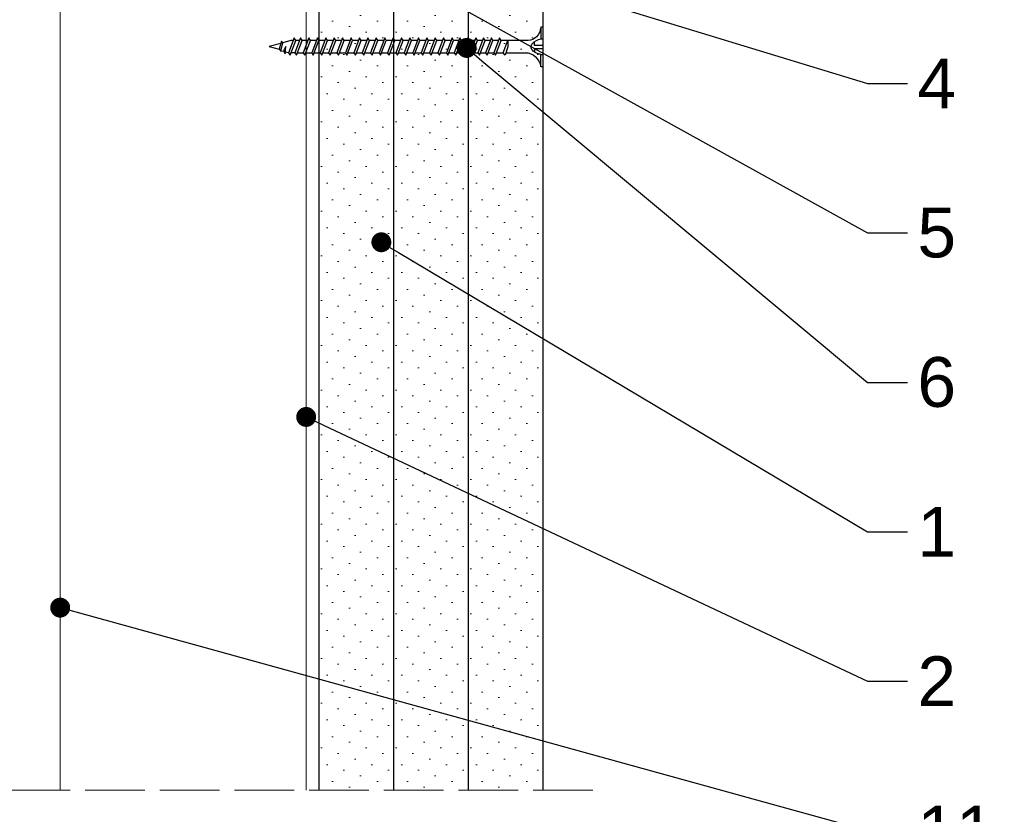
# Model space of a CAD drawing. Header units: millimetres. Extents: x 2755 to 3806, y 571 to 1066.
# Tile 6 of 7: x 3565 to 3763, y 761 to 921. Entities that reach past the tile are written whole.
import ezdxf
from ezdxf import colors
from ezdxf.entities.mleader import LeaderData, LeaderLine
from ezdxf.math import Vec2, Vec3

# ---------------------------------------------------------------- set-up
doc = ezdxf.new("R2010")
doc.units = ezdxf.units.MM
doc.linetypes.add('ACAD_ISO02W100', pattern=[15, 12, -3])
for name, color, linetype, lineweight in [('_ISOVER WELNA', 7, 'BATTING', 9), ('_RIGIPS G-K', 7, 'Continuous', 25), ('_RIGIPS PROFIL', 7, 'Continuous', 18), ('KRESKOWANIE', 7, 'Continuous', 9), ('OPISY', 7, 'Continuous', 9), ('PRZERYWANA', 7, 'ACAD_ISO02W100', 9)]:
    doc.layers.add(name, color=color, linetype=linetype, lineweight=lineweight)
doc.layers.add('_Rigips_Akcesoria', color=7, linetype='Continuous')
doc.styles.get("Standard").update_dxf_attribs({"font": 'arial.ttf'})
doc.linetypes.add('BATTING', pattern='A,0.00254,-2.54,[134,ltypeshp.shx,S=2.54,R=0,X=-2.54,Y=0],-5.08,[134,ltypeshp.shx,S=2.54,R=180,X=2.54,Y=0],-2.54', length=10.16254)

# ---------------------------------------------------------------- blocks, each defined once
blk = doc.blocks.new('TN 55')
at = {"layer": '_Rigips_Akcesoria'}
for p, q in [((0, -0.84), (0, 7.16)), ((0, 7.16), (0.46, 7.16)), ((0.46, 7.16), (0.46, 4.78)), ((0.46, 4.78), (0, 4.78)), ((1.77, 3.5), (1.77, 4.2)), ((3.02, 4.46), (8.47, 4.46)), ((7.12, 4.46), (7.12, 3.18)), ((8.03, 2.01), (7.12, 4.46)), ((8.47, 4.46), (8.79, 5)), ((9.61, 1.51), (8.47, 4.46)), ((8.79, 5), (9.93, 2.01)), ((9, 4.46), (10.1, 4.46)), ((10.1, 4.46), (10.41, 5)), ((11.23, 1.51), (10.1, 4.46)), ((10.41, 5), (11.56, 2.01)), ((10.62, 4.46), (11.67, 4.46)), ((11.67, 4.46), (11.99, 5)), ((12.81, 1.51), (11.67, 4.46)), ((11.99, 5), (13.14, 2.01)), ((12.2, 4.46), (13.21, 4.46)), ((13.21, 4.46), (13.52, 5)), ((14.34, 1.51), (13.21, 4.46)), ((13.52, 5), (14.67, 2.01)), ((13.73, 4.46), (14.8, 4.46)), ((14.8, 4.46), (15.12, 5)), ((15.94, 1.51), (14.8, 4.46)), ((15.12, 5), (16.26, 2.01)), ((15.33, 4.46), (16.42, 4.46)), ((16.42, 4.46), (16.73, 5)), ((17.55, 1.51), (16.42, 4.46)), ((16.73, 5), (17.88, 2.01)), ((16.94, 4.46), (17.99, 4.46)), ((17.99, 4.46), (18.31, 5)), ((19.13, 1.51), (17.99, 4.46)), ((18.31, 5), (19.45, 2.01)), ((18.52, 4.46), (19.68, 4.46)), ((19.68, 4.46), (20, 5)), ((20.82, 1.51), (19.68, 4.46)), ((20, 5), (21.14, 2.01)), ((20.21, 4.46), (21.37, 4.46)), ((21.37, 4.46), (21.69, 5)), ((22.51, 1.51), (21.37, 4.46)), ((21.69, 5), (22.83, 2.01)), ((21.9, 4.46), (23.06, 4.46)), ((23.06, 4.46), (23.38, 5)), ((24.2, 1.51), (23.06, 4.46)), ((23.38, 5), (24.52, 2.01)), ((23.59, 4.46), (24.75, 4.46)), ((24.75, 4.46), (25.07, 5)), ((25.89, 1.51), (24.75, 4.46)), ((25.07, 5), (26.21, 2.01)), ((25.28, 4.46), (26.44, 4.46)), ((26.44, 4.46), (26.76, 5)), ((27.58, 1.51), (26.44, 4.46)), ((26.76, 5), (27.9, 2.01)), ((26.96, 4.46), (28.13, 4.46)), ((28.13, 4.46), (28.45, 5)), ((29.27, 1.51), (28.13, 4.46)), ((28.45, 5), (29.59, 2.01)), ((28.65, 4.46), (29.82, 4.46)), ((29.82, 4.46), (30.14, 5)), ((30.96, 1.51), (29.82, 4.46)), ((30.14, 5), (31.28, 2.01)), ((30.34, 4.46), (31.51, 4.46)), ((31.51, 4.46), (31.83, 5)), ((32.65, 1.51), (31.51, 4.46)), ((31.83, 5), (32.97, 2.01)), ((32.03, 4.46), (33.2, 4.46)), ((33.2, 4.46), (33.52, 5)), ((34.34, 1.51), (33.2, 4.46)), ((33.52, 5), (34.66, 2.01)), ((33.72, 4.46), (34.89, 4.46)), ((34.89, 4.46), (35.21, 5)), ((36.03, 1.51), (34.89, 4.46)), ((35.21, 5), (36.35, 2.01)), ((35.41, 4.46), (36.58, 4.46)), ((36.58, 4.46), (36.9, 5)), ((37.72, 1.51), (36.58, 4.46)), ((36.9, 5), (38.04, 2.01)), ((37.1, 4.46), (38.27, 4.46)), ((38.27, 4.46), (38.59, 5)), ((39.41, 1.51), (38.27, 4.46)), ((38.59, 5), (39.73, 2.01)), ((38.79, 4.46), (39.96, 4.46)), ((39.96, 4.46), (40.28, 5)), ((41.1, 1.51), (39.96, 4.46)), ((40.28, 5), (41.42, 2.01)), ((40.48, 4.46), (41.65, 4.46)), ((41.65, 4.46), (41.97, 5)), ((42.79, 1.51), (41.65, 4.46)), ((41.97, 5), (43.11, 2.01)), ((42.17, 4.46), (43.34, 4.46)), ((43.34, 4.46), (43.66, 5)), ((44.48, 1.51), (43.34, 4.46)), ((43.66, 5), (44.8, 2.01)), ((43.86, 4.46), (45.03, 4.46)), ((45.03, 4.46), (45.35, 5)), ((46.17, 1.51), (45.03, 4.46)), ((45.35, 5), (46.49, 2.01)), ((45.55, 4.46), (46.72, 4.46)), ((46.72, 4.46), (47.04, 5)), ((47.86, 1.51), (46.72, 4.46)), ((47.04, 5), (48.18, 2.01)), ((47.24, 4.46), (48.41, 4.46)), ((48.41, 4.46), (48.73, 5)), ((49.55, 1.51), (48.41, 4.46)), ((48.73, 5), (49.87, 2.01)), ((48.93, 4.46), (49.68, 4.46)), ((49.68, 4.46), (50, 5)), ((50.82, 1.51), (49.68, 4.46)), ((50, 5), (51.14, 2.01)), ((50.21, 4.46), (50.7, 4.46)), ((50.7, 4.46), (52.28, 3.98)), ((52.28, 3.98), (52.56, 4.37)), ((52.7, 2.36), (52.28, 3.98)), ((52.56, 4.37), (53.03, 2.71)), ((0, 3.5), (1.77, 3.5)), ((0, 2.83), (1.77, 2.83)), ((1.77, 2.83), (1.77, 2.18)), ((7.49, 2.01), (3.55, 2.01)), ((7.12, 3.18), (7.65, 1.53)), ((7.65, 1.53), (8.03, 2.01)), ((9.41, 2.01), (8.03, 2.01)), ((9.93, 2.01), (9.61, 1.51)), ((11.04, 2.01), (9.93, 2.01)), ((11.56, 2.01), (11.23, 1.51)), ((12.61, 2.01), (11.56, 2.01)), ((13.14, 2.01), (12.81, 1.51)), ((14.15, 2.01), (13.14, 2.01)), ((14.67, 2.01), (14.34, 1.51)), ((15.74, 2.01), (14.67, 2.01)), ((16.26, 2.01), (15.94, 1.51)), ((17.36, 2.01), (16.26, 2.01)), ((17.88, 2.01), (17.55, 1.51)), ((18.93, 2.01), (17.88, 2.01)), ((19.45, 2.01), (19.13, 1.51)), ((20.62, 2.01), (19.45, 2.01)), ((21.14, 2.01), (20.82, 1.51)), ((22.31, 2.01), (21.14, 2.01)), ((22.83, 2.01), (22.51, 1.51)), ((24, 2.01), (22.83, 2.01)), ((24.52, 2.01), (24.2, 1.51)), ((25.69, 2.01), (24.52, 2.01)), ((26.21, 2.01), (25.89, 1.51)), ((27.38, 2.01), (26.21, 2.01)), ((27.9, 2.01), (27.58, 1.51)), ((29.07, 2.01), (27.9, 2.01)), ((29.59, 2.01), (29.27, 1.51)), ((30.76, 2.01), (29.59, 2.01)), ((31.28, 2.01), (30.96, 1.51)), ((32.45, 2.01), (31.28, 2.01)), ((32.97, 2.01), (32.65, 1.51)), ((34.14, 2.01), (32.97, 2.01)), ((34.66, 2.01), (34.34, 1.51)), ((35.83, 2.01), (34.66, 2.01)), ((36.35, 2.01), (36.03, 1.51)), ((37.52, 2.01), (36.35, 2.01)), ((38.04, 2.01), (37.72, 1.51)), ((39.21, 2.01), (38.04, 2.01)), ((39.73, 2.01), (39.41, 1.51)), ((40.9, 2.01), (39.73, 2.01)), ((41.42, 2.01), (41.1, 1.51)), ((42.59, 2.01), (41.42, 2.01)), ((43.11, 2.01), (42.79, 1.51)), ((44.28, 2.01), (43.11, 2.01)), ((44.8, 2.01), (44.48, 1.51)), ((45.97, 2.01), (44.8, 2.01)), ((46.49, 2.01), (46.17, 1.51)), ((47.66, 2.01), (46.49, 2.01)), ((48.18, 2.01), (47.86, 1.51)), ((49.35, 2.01), (48.18, 2.01)), ((49.87, 2.01), (49.55, 1.51)), ((49.87, 2.01), (50.62, 2.01)), ((51.14, 2.01), (50.82, 1.51)), ((51.14, 2.01), (51.81, 2.12)), ((51.85, 1.83), (51.67, 3.28)), ((51.67, 3.28), (52.14, 2.4)), ((52.14, 2.4), (51.85, 1.83)), ((52.7, 2.36), (52.14, 2.4)), ((53.03, 2.71), (52.7, 2.36)), ((52.71, 3.85), (55, 3.24)), ((55, 3.24), (53.03, 2.71)), ((0.46, 1.64), (0, 1.64)), ((0.46, -0.84), (0.46, 1.64)), ((0, -0.84), (0.46, -0.84))]:
    blk.add_line(p, q, dxfattribs=at)
for centre, major_axis, ratio, start_param, end_param in [((3.09, 7.67), (0.17, 3.2), 0.826134, 1.773653, 3.180586), ((-0.04, 0.9), (0, 3.93), 0.848176, -0.720942, -0.151112), ((3.37, -1.57), (0.28, 3.57), 0.832181, 0.035984, 1.430787), ((0.59, 4.62), (0, 2.81), 0.848176, 3.475072, 3.862535), ((1.66, 3.18), (0, 0.895), 0.848176, -1.552777, -0.720942), ((1.66, 3.18), (0, 0.895), 0.848176, 3.862535, 4.730408), ((-2.73, 15.91), (0, 14.76), 0.848176, 3.399396, 3.475072)]:
    blk.add_ellipse(centre, major_axis=major_axis, ratio=ratio, start_param=start_param, end_param=end_param, dxfattribs=at)
blk = doc.blocks.new('_Dot')
at = {"color": 0, "linetype": 'ByBlock', "lineweight": -2}
blk.add_line((-0.5, 0), (-1, 0), dxfattribs=at)
at = {"color": 0, "linetype": 'ByBlock', "const_width": 0.5}
blk.add_lwpolyline([(-0.25, 0, 1), (0.25, 0, 1)], format="xyb", close=True, dxfattribs=at)

msp = doc.modelspace()

# ---------------------------------------------------------------- hatches: boundary and pattern name
at = {"layer": 'KRESKOWANIE'}
h = msp.add_hatch(dxfattribs=at)
h.set_pattern_fill('DOTS', color=256, scale=2, angle=225, style=0)
h.set_pattern_definition([(225, (453.1562, -1e-12), (1.122532, -3.367596), [0, -3.175])])
h.paths.add_polyline_path([(3639.961, 986.068), (3624.961, 986.068), (3624.961, 766.068), (3639.961, 766.068)])
h = msp.add_hatch(dxfattribs=at)
h.set_pattern_fill('DOTS', color=256, scale=2, angle=225, style=0)
h.set_pattern_definition([(225, (468.1562, -1e-12), (1.122532, -3.367596), [0, -3.175])])
h.paths.add_polyline_path([(3654.961, 986.068), (3639.961, 986.068), (3639.961, 766.068), (3654.961, 766.068)])
h = msp.add_hatch(dxfattribs=at)
h.set_pattern_fill('DOTS', color=256, scale=2, angle=225, style=0)
h.set_pattern_definition([(225, (483.1562, -1e-12), (1.122532, -3.367596), [0, -3.175])])
h.paths.add_polyline_path([(3669.961, 986.068), (3654.961, 986.068), (3654.961, 766.068), (3669.961, 766.068)])

# ---------------------------------------------------------------- linework, layer by layer
at = {"layer": '_ISOVER WELNA', "ltscale": 4.8}
msp.add_line((3572.961, 766.068), (3572.961, 1000.718), dxfattribs=at)
at = {"layer": '_RIGIPS G-K'}
for p, q in [((3624.961, 766.068), (3624.961, 986.068)), ((3639.961, 766.068), (3639.961, 986.068)), ((3654.961, 766.068), (3654.961, 986.068)), ((3669.961, 766.068), (3669.961, 986.068))]:
    msp.add_line(p, q, dxfattribs=at)
at = {"layer": '_RIGIPS PROFIL', "lineweight": 9}
msp.add_line((3622.361, 766.068), (3622.361, 981.268), dxfattribs=at)
at = {"layer": 'PRZERYWANA'}
msp.add_line((3679.961, 766.068), (3465.961, 766.068), dxfattribs=at)

# ---------------------------------------------------------------- block references
at = {"xscale": -1, "rotation": 359.9999999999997}
msp.add_blockref('TN 55', (3669.961, 912.099), dxfattribs=at)

# ---------------------------------------------------------------- leaders
at = {"layer": 'OPISY'}
ml = msp.add_multileader_mtext('Standard', dxfattribs=at)
ml.set_content('4', color=256)
ml.set_leader_properties()
ml.set_arrow_properties(name='DOT')
ml.build(insert=Vec2(0, 0))
ctx = ml.context
ctx.base_point, ctx.char_height, ctx.plane_origin = Vec3(3743.113, 907.938), 10, Vec3(3646.819, 979.768)
notes = []
notes.append((ctx, [(0, (1, 1, 0), (3735.113, 907.938), (1, 0), 8, [(0, [(3636.303, 938.063)], 0, [])])]))
ctx.mtext.insert, ctx.mtext.flow_direction = Vec3(3745.113, 912.938), 5
ml = msp.add_multileader_mtext('Standard', dxfattribs=at)
ml.set_content('5', color=256)
ml.set_leader_properties()
ml.set_arrow_properties(name='DOT')
ml.build(insert=Vec2(0, 0))
ctx = ml.context
ctx.base_point, ctx.char_height, ctx.plane_origin = Vec3(3743.113, 877.938), 10, Vec3(3646.819, 949.768)
notes.append((ctx, [(0, (1, 1, 0), (3735.113, 877.938), (1, 0), 8, [(0, [(3647.799, 926.258)], 0, [])])]))
ctx.mtext.insert, ctx.mtext.flow_direction = Vec3(3745.113, 883.023), 5
ml = msp.add_multileader_mtext('Standard', dxfattribs=at)
ml.set_content('6', color=256)
ml.set_leader_properties()
ml.set_arrow_properties(name='DOT')
ml.build(insert=Vec2(0, 0))
ctx = ml.context
ctx.base_point, ctx.char_height, ctx.plane_origin = Vec3(3743.113, 847.938), 10, Vec3(3646.819, 919.768)
notes.append((ctx, [(0, (1, 1, 0), (3735.113, 847.938), (1, 0), 8, [(0, [(3654.591, 915.084)], 0, [])])]))
ctx.mtext.insert, ctx.mtext.flow_direction = Vec3(3745.113, 853.023), 5
ml = msp.add_multileader_mtext('Standard', dxfattribs=at)
ml.set_content('1', color=256)
ml.set_leader_properties()
ml.set_arrow_properties(name='DOT')
ml.build(insert=Vec2(0, 0))
ctx = ml.context
ctx.base_point, ctx.char_height, ctx.plane_origin = Vec3(3743.113, 817.938), 10, Vec3(3646.819, 889.768)
notes.append((ctx, [(0, (1, 1, 0), (3735.113, 817.938), (1, 0), 8, [(0, [(3637.461, 876.068)], 0, [])])]))
ctx.mtext.insert, ctx.mtext.flow_direction = Vec3(3745.113, 822.938), 5
ml = msp.add_multileader_mtext('Standard', dxfattribs=at)
ml.set_content('2', color=256)
ml.set_leader_properties()
ml.set_arrow_properties(name='DOT')
ml.build(insert=Vec2(0, 0))
ctx = ml.context
ctx.base_point, ctx.char_height, ctx.plane_origin = Vec3(3743.113, 787.938), 10, Vec3(3646.819, 859.768)
notes.append((ctx, [(0, (1, 1, 0), (3735.113, 787.938), (1, 0), 8, [(0, [(3622.361, 840.997)], 0, [])])]))
ctx.mtext.insert, ctx.mtext.flow_direction = Vec3(3745.113, 792.938), 5
ml = msp.add_multileader_mtext('Standard', dxfattribs=at)
ml.set_content('11', color=256)
ml.set_leader_properties()
ml.set_arrow_properties(name='DOT')
ml.build(insert=Vec2(0, 0))
ctx = ml.context
ctx.base_point, ctx.char_height, ctx.plane_origin = Vec3(3743.113, 757.938), 10, Vec3(3646.819, 829.768)
notes.append((ctx, [(0, (1, 1, 0), (3735.113, 757.938), (1, 0), 8, [(0, [(3572.961, 802.711)], 0, [])])]))
ctx.mtext.insert, ctx.mtext.flow_direction = Vec3(3745.113, 762.938), 5
for ctx, leaders in notes:
    for number, flags, end, landing, length, lines in leaders:
        leader = LeaderData()
        leader.index, (leader.has_last_leader_line, leader.has_dogleg_vector, leader.attachment_direction) = number, flags
        leader.last_leader_point, leader.dogleg_vector, leader.dogleg_length = Vec3(end), Vec3(landing), length
        for number, points, colour, breaks in lines:
            line = LeaderLine()
            line.index, line.vertices, line.color, line.breaks = number, Vec3.list(points), colors.encode_raw_color(colour), breaks
            leader.lines.append(line)
        ctx.leaders.append(leader)

doc.saveas('drawing.dxf')
